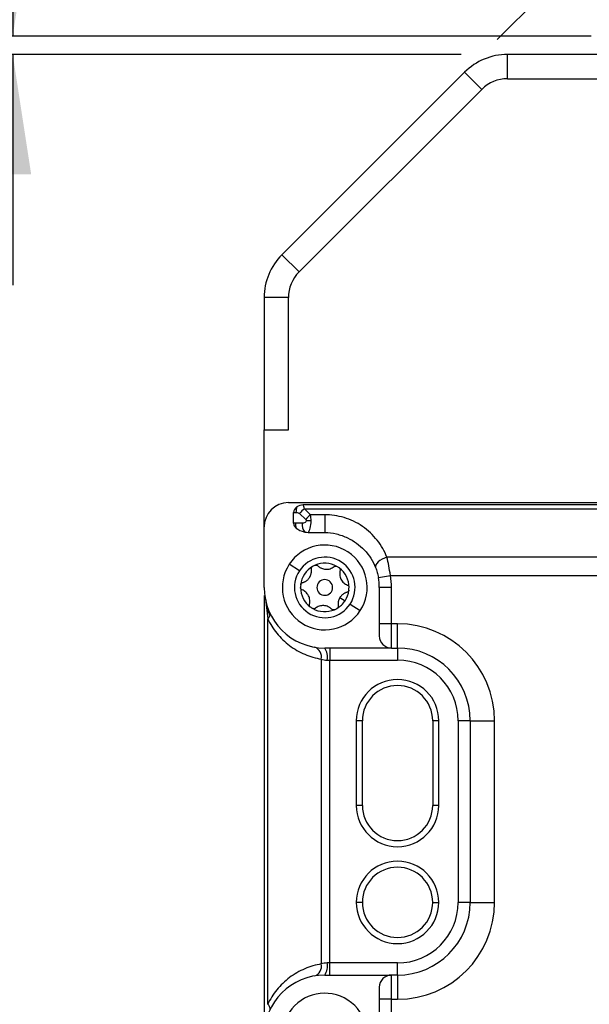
# Model space of a CAD drawing. Header units: millimetres. Extents: x 0 to 838, y 0 to 648.
# Tile 18 of 63: x 105 to 152, y 283 to 365. Entities that reach past the tile are written whole.
import ezdxf

# ---------------------------------------------------------------- set-up
doc = ezdxf.new("R2010")
doc.units = ezdxf.units.MM
doc.header["$LTSCALE"] = 3
doc.layers.add('DIMENSIONS', color=140, linetype='Continuous', lineweight=25)
doc.styles.add('SLDTEXTSTYLE0', font='TXT', dxfattribs={"width": 0.7})
doc.dimstyles.new('SLDDIMSTYLE0', dxfattribs={"dimtxt": 6.474023, "dimasz": 9.906, "dimexe": 0, "dimexo": 0.0625, "dimgap": 1.618506, "dimtad": 0, "dimtih": 1, "dimtoh": 1, "dimdec": 1, "dimrnd": 1e-09, "dimzin": 4, "dimdsep": 46, "dimtxsty": 'SLDTEXTSTYLE0', "dimsah": 1, "dimcen": 0.09, "dimadec": 0, "dimazin": 1, "dimtfac": 1, "dimtdec": 1, "dimtofl": 0, "dimtmove": 0, "dimatfit": 3, "dimfxl": 0, "dimfrac": 2, "dimtolj": 1, "dimtzin": 12, "dimarcsym": 0})
doc.dimstyles.new('SLDDIMSTYLE3', dxfattribs={"dimtxt": 6.474023, "dimasz": 9.906, "dimexe": 0, "dimexo": 0.0625, "dimgap": 1.618506, "dimtad": 0, "dimtih": 1, "dimtoh": 1, "dimdec": 1, "dimrnd": 1e-09, "dimzin": 12, "dimdsep": 46, "dimtxsty": 'SLDTEXTSTYLE0', "dimsah": 1, "dimcen": 0.09, "dimadec": 0, "dimazin": 3, "dimtfac": 1, "dimtdec": 1, "dimtmove": 0, "dimatfit": 0, "dimfxl": 0, "dimfrac": 2, "dimtolj": 1, "dimtzin": 12, "dimarcsym": 0})
doc.dimstyles.new('SLDDIMSTYLE4', dxfattribs={"dimtxt": 6.474023, "dimasz": 9.906, "dimexe": 0, "dimexo": 0.0625, "dimgap": 1.618506, "dimtad": 0, "dimtih": 1, "dimtoh": 1, "dimdec": 4, "dimlfac": 3, "dimzin": 12, "dimdsep": 46, "dimtxsty": 'SLDTEXTSTYLE0', "dimsah": 1, "dimcen": 0.09, "dimadec": 0, "dimazin": 3, "dimtfac": 1, "dimtdec": 0, "dimtofl": 0, "dimtmove": 0, "dimatfit": 3, "dimfxl": 0, "dimfrac": 2, "dimtolj": 1, "dimtzin": 12, "dimarcsym": 0})
doc.dimstyles.new('SLDDIMSTYLE5', dxfattribs={"dimtxt": 0.18, "dimasz": 3.048, "dimexe": 0, "dimexo": 0.0625, "dimgap": 0, "dimtad": 0, "dimtih": 1, "dimtoh": 1, "dimdec": 0, "dimrnd": 1e-09, "dimzin": 0, "dimdsep": 46, "dimtxsty": 'Standard', "dimblk1": 'DOT', "dimblk2": 'DOT', "dimsah": 1, "dimcen": 0.09, "dimadec": 0, "dimazin": 0, "dimtfac": 3.048, "dimtdec": 0, "dimtofl": 0, "dimtmove": 0, "dimatfit": 3, "dimldrblk": 'DOT', "dimfxl": 0, "dimfrac": 2, "dimtolj": 1, "dimtzin": 0, "dimarcsym": 0})

# ---------------------------------------------------------------- blocks, each defined once
blk = doc.blocks.new('_D')
at = {"layer": 'DIMENSIONS'}
for p, q in [((152.466, 363.166), (39.983, 363.166)), ((49.508, 363.166), (49.508, 261.961)), ((39.889, 250.222), (37.715, 250.222)), ((37.715, 250.222), (37.715, 239.933)), ((59.127, 250.222), (61.301, 250.222)), ((61.301, 250.222), (61.301, 239.933)), ((37.715, 239.933), (39.889, 239.933)), ((61.301, 239.933), (59.127, 239.933)), ((49.508, 117.166), (49.508, 238.484)), ((135.268, 117.166), (39.983, 117.166))]:
    blk.add_line(p, q, dxfattribs=at)
for points in [[(49.508, 363.166), (47.984, 353.26), (51.032, 353.26)], [(49.508, 117.166), (51.032, 127.072), (47.984, 127.072)]]:
    blk.add_solid(points, dxfattribs=at)
at = {"layer": 'DIMENSIONS', "char_height": 6.35, "attachment_point": 1, "style": 'SLDTEXTSTYLE0'}
for s, insert in [('246.0', (37.196, 259.857)), ('9.69', (39.889, 248.119))]:
    blk.add_mtext(s, dxfattribs=dict(at, insert=insert))
blk = doc.blocks.new('_D_6')
at = {"layer": 'DIMENSIONS'}
for p, q in [((141.769, 361.666), (68.107, 361.666)), ((77.632, 361.666), (77.632, 261.961)), ((68.013, 250.222), (65.839, 250.222)), ((65.839, 250.222), (65.839, 239.933)), ((87.251, 250.222), (89.425, 250.222)), ((89.425, 250.222), (89.425, 239.933)), ((65.839, 239.933), (68.013, 239.933)), ((89.425, 239.933), (87.251, 239.933)), ((77.632, 131.666), (77.632, 238.484)), ((126.698, 131.666), (68.107, 131.666))]:
    blk.add_line(p, q, dxfattribs=at)
for points in [[(77.632, 361.666), (76.108, 351.76), (79.156, 351.76)], [(77.632, 131.666), (79.156, 141.572), (76.108, 141.572)]]:
    blk.add_solid(points, dxfattribs=at)
at = {"layer": 'DIMENSIONS', "char_height": 6.35, "attachment_point": 1, "style": 'SLDTEXTSTYLE0'}
for s, insert in [('230.0', (65.32, 259.857)), ('9.06', (68.013, 248.119))]:
    blk.add_mtext(s, dxfattribs=dict(at, insert=insert))
blk = doc.blocks.new('_D_7')
at = {"layer": 'DIMENSIONS'}
for p, q in [((67.131, 380.806), (64.957, 380.806)), ((64.957, 380.806), (64.957, 370.517)), ((86.369, 380.806), (88.543, 380.806)), ((88.543, 380.806), (88.543, 370.517)), ((98.04, 380.806), (104.771, 380.806)), ((104.771, 380.806), (104.771, 363.166)), ((64.957, 370.517), (67.131, 370.517)), ((88.543, 370.517), (86.369, 370.517)), ((152.466, 363.166), (95.246, 363.166)), ((141.769, 361.666), (95.246, 361.666)), ((104.771, 361.666), (104.771, 342.616))]:
    blk.add_line(p, q, dxfattribs=at)
for points in [[(104.771, 363.166), (106.295, 373.072), (103.247, 373.072)], [(104.771, 361.666), (103.247, 351.76), (106.295, 351.76)]]:
    blk.add_solid(points, dxfattribs=at)
at = {"layer": 'DIMENSIONS', "char_height": 6.35, "attachment_point": 1, "style": 'SLDTEXTSTYLE0'}
for s, insert in [('1.5', (69.824, 390.441)), ('0.06', (67.131, 378.703))]:
    blk.add_mtext(s, dxfattribs=dict(at, insert=insert))
blk = doc.blocks.new('_D_8')
at = {"layer": 'DIMENSIONS'}
blk.add_line((144.737, 362.895), (194.011, 412.169), dxfattribs=at)
for start, end in [(29.84695, 45), (0, 19.35697)]:
    blk.add_arc((143.508, 361.666), 61.897, start, end, dxfattribs=at)
for points in [[(187.276, 405.434), (192.544, 396.907), (194.863, 398.885)], [(205.405, 361.666), (206.139, 371.661), (203.101, 371.42)]]:
    blk.add_solid(points, dxfattribs=at)
at = {"layer": 'DIMENSIONS', "insert": (192.157, 390.367), "char_height": 6.35, "attachment_point": 1, "style": 'SLDTEXTSTYLE0'}
blk.add_mtext('45°', dxfattribs=at)
blk = doc.blocks.new('_Dot')
at = {"color": 0, "linetype": 'ByBlock', "lineweight": -2}
blk.add_line((-0.5, 0), (-1, 0), dxfattribs=at)
at = {"color": 0, "linetype": 'ByBlock', "const_width": 0.5}
blk.add_lwpolyline([(-0.25, 0, 1), (0.25, 0, 1)], format="xyb", close=True, dxfattribs=at)

msp = doc.modelspace()

# ---------------------------------------------------------------- linework, layer by layer
for p, q in [((145.578939, 359.665646), (145.578939, 361.665646)), ((151.507871, 361.665646), (145.578939, 361.665646)), ((153.945693, 361.665646), (151.507871, 361.665646)), ((142.043405, 360.201179), (126.972337, 345.130112)), ((143.457619, 358.786966), (142.043405, 360.201179)), ((145.578939, 359.665646), (153.141846, 359.665646)), ((128.386551, 343.715898), (143.457619, 358.786966)), ((128.386551, 343.715898), (126.972337, 345.130112)), ((127.507871, 341.594578), (125.507871, 341.594578)), ((125.507871, 341.594578), (125.507871, 330.665646)), ((127.507871, 330.665646), (127.507871, 341.594578)), ((125.507871, 330.665646), (127.507871, 330.665646)), ((125.507871, 322.665646), (125.507871, 330.665646)), ((127.507871, 324.665646), (218.507871, 324.665646)), ((217.283041, 324.482142), (128.732703, 324.482142)), ((127.932742, 323.865646), (128.132742, 323.865646)), ((127.932742, 322.962938), (127.932742, 323.865646)), ((128.432742, 323.765646), (128.932742, 323.265646)), ((129.332742, 323.665646), (128.832742, 324.165646)), ((128.832742, 324.165646), (217.183, 324.165646)), ((130.507871, 323.665646), (129.332742, 323.665646)), ((130.507871, 323.665646), (130.507871, 322.208218)), ((128.632742, 322.965646), (128.093512, 322.965646)), ((129.379152, 323.165646), (128.979152, 323.165646)), ((125.507871, 317.665646), (125.507871, 322.665646)), ((129.131661, 322.208218), (130.507871, 322.208218)), ((128.414948, 319.033006), (127.577779, 319.57995)), ((210.384396, 320.165646), (135.631346, 320.165646)), ((134.932866, 318.483827), (135.916198, 318.665646)), ((135.916198, 318.665646), (210.099544, 318.665646)), ((136.007871, 317.665646), (135.007871, 317.665646)), ((135.007871, 317.665646), (135.007871, 314.665646)), ((136.007871, 314.665646), (136.007871, 317.665646)), ((125.507871, 317.004169), (125.507871, 280.665646)), ((125.670559, 316.229367), (125.800764, 315.079859)), ((131.763625, 316.845229), (132.182209, 316.571757)), ((132.600794, 316.298285), (133.437963, 315.751341)), ((125.800764, 283.251432), (125.800764, 315.079859)), ((136.007871, 314.665646), (135.007871, 314.665646)), ((135.007871, 314.665646), (135.007871, 313.665646)), ((136.507871, 314.665646), (136.007871, 314.665646)), ((136.007871, 312.665646), (136.007871, 314.665646)), ((136.507871, 312.665646), (136.507871, 314.665646)), ((136.007871, 312.665646), (130.507871, 312.665646)), ((130.922085, 312.665646), (130.922085, 311.665646)), ((136.007871, 312.665646), (136.507871, 312.665646)), ((136.507871, 312.665646), (136.507871, 311.665646)), ((130.214978, 311.749566), (130.214978, 286.581725)), ((130.714978, 311.665646), (130.922085, 311.665646)), ((130.922085, 311.665646), (136.507871, 311.665646)), ((130.922085, 286.665646), (130.922085, 311.665646)), ((133.107871, 306.665646), (133.107871, 299.665646)), ((133.607871, 306.665646), (133.107871, 306.665646)), ((133.607871, 299.665646), (133.607871, 306.665646)), ((139.407871, 306.665646), (139.407871, 299.665646)), ((139.907871, 306.665646), (139.407871, 306.665646)), ((139.907871, 299.665646), (139.907871, 306.665646)), ((141.507871, 306.665646), (141.507871, 291.665646)), ((142.507871, 306.665646), (141.507871, 306.665646)), ((142.507871, 306.665646), (144.507871, 306.665646)), ((142.507871, 306.665646), (142.507871, 291.665646)), ((144.507871, 291.665646), (144.507871, 306.665646)), ((133.607871, 299.665646), (133.107871, 299.665646)), ((139.907871, 299.665646), (139.407871, 299.665646)), ((133.607871, 291.665646), (133.107871, 291.665646)), ((139.407871, 291.665646), (139.907871, 291.665646)), ((142.507871, 291.665646), (141.507871, 291.665646)), ((142.507871, 291.665646), (144.507871, 291.665646)), ((130.922085, 286.665646), (130.714978, 286.665646)), ((136.507871, 286.665646), (130.922085, 286.665646)), ((130.922085, 285.665646), (130.922085, 286.665646)), ((136.507871, 285.665646), (136.507871, 286.665646)), ((130.507871, 285.665646), (136.007871, 285.665646)), ((136.007871, 283.665646), (136.007871, 285.665646)), ((136.507871, 285.665646), (136.007871, 285.665646)), ((136.507871, 285.665646), (136.507871, 283.665646)), ((135.007871, 284.665646), (135.007871, 283.665646)), ((136.007871, 283.665646), (135.007871, 283.665646)), ((135.007871, 283.665646), (135.007871, 280.665646)), ((136.007871, 280.665646), (136.007871, 283.665646)), ((136.007871, 283.665646), (136.507871, 283.665646))]:
    msp.add_line(p, q)
at = {"flags": 128}
msp.add_lwpolyline([(135.631346, 320.165646), (135.425347, 320.09337), (135.229206, 320.000625), (135.052311, 319.891848), (134.903127, 319.772246), (134.788795, 319.647542), (134.714786, 319.523704), (134.684642, 319.406659), (134.699805, 319.302009)], dxfattribs=at)
for centre, radius, start, end in [((145.578939, 356.665646), 5, 90, 135), ((145.578939, 356.665646), 3, 90, 135), ((130.507871, 341.594578), 5, 135, 180), ((130.507871, 341.594578), 3, 135, 180), ((127.507871, 322.665646), 2, 90, 180), ((129.558041, 323.876907), 1.425343, 162.40109024, 180.45269976), ((130.067208, 322.53118), 2.048264, 127.06271949, 142.93728051), ((130.567208, 322.03118), 2.048264, 127.06271949, 142.93728051), ((129.552366, 322.957505), 1.458878, 179.68029498, 195.58118544), ((129.66248, 322.894976), 1.03216, 176.07400609, 219.50309646), ((130.507871, 317.665646), 3.5, 326.84238036, 146.84238036), ((130.507871, 317.665646), 3.5, 146.84238036, 326.84238036), ((130.507871, 317.665646), 2.5, 326.84238036, 146.84238036), ((130.507871, 317.665646), 2, 113.40522099, 120.27953973), ((130.507871, 317.665646), 2, 60.27953973, 113.40522099), ((130.507871, 317.665646), 2.5, 146.84238036, 326.84238036), ((130.507871, 317.665646), 2, 120.27953973, 173.40522099), ((130.507871, 317.665646), 2, 53.40522099, 60.27953973), ((130.507871, 317.665646), 2, 0.27953973, 53.40522099), ((130.507871, 317.665646), 5.5, 0, 10.4756817), ((130.507871, 317.665646), 2, 173.40522099, 180.27953973), ((130.507871, 317.665646), 0.65, 146.84238036, 326.84238036), ((130.507871, 317.665646), 0.65, 326.84238036, 146.84238036), ((130.507871, 317.665646), 4.5, 0, 10.4756817), ((130.507871, 317.665646), 5, 180, 270), ((130.507871, 317.665646), 2, 180.27953973, 233.40522099), ((130.507871, 317.665646), 2, 326.84238036, 353.40522099), ((130.507871, 317.665646), 2, 353.40522099, 0.27953973), ((130.507871, 317.665646), 2, 300.27953973, 326.84238036), ((125.567381, 315.445318), 0.433622, 302.56247705, 8.68868913), ((130.507871, 317.665646), 2, 233.40522099, 240.27953973), ((130.507871, 317.665646), 2, 240.27953973, 293.40522099), ((130.507871, 317.665646), 2, 293.40522099, 300.27953973), ((136.507871, 306.665646), 8, 0, 90), ((136.007871, 313.665646), 1, 180, 270), ((129.384927, 311.935725), 0.850671, 347.35916463, 70.09568668), ((129.352541, 311.904922), 1.383289, 350.03906461, 33.36277441), ((136.507871, 306.665646), 6, 0, 90), ((136.507871, 306.665646), 5, 0, 90), ((136.507871, 306.665646), 3.4, 0, 180), ((136.507871, 306.665646), 2.9, 0, 180), ((136.507871, 299.665646), 3.4, 180, 0), ((136.507871, 299.665646), 2.9, 180, 0), ((136.507871, 291.665646), 3.4, 0, 180), ((136.507871, 291.665646), 2.9, 0, 180), ((136.507871, 291.665646), 3.4, 180, 0), ((136.507871, 291.665646), 2.9, 180, 0), ((136.507871, 291.665646), 8, 270, 0), ((136.507871, 291.665646), 6, 270, 0), ((136.507871, 291.665646), 5, 270, 0), ((129.384927, 286.395566), 0.850671, 289.90431324, 12.64083538), ((129.352541, 286.426369), 1.383289, 326.63722559, 9.96093539), ((130.507871, 280.665646), 5, 90, 180), ((136.007871, 284.665646), 1, 90, 180), ((130.507871, 280.665646), 3.5, 326.84238036, 146.84238036), ((125.567381, 282.885973), 0.433622, 351.31131087, 57.43752295)]:
    msp.add_arc(centre, radius, start, end)
for centre, start_param, end_param in [((129.532742, 323.865646), 2.55590711, 3.141592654), ((129.532742, 322.965646), 3.665191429, 4.282613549)]:
    msp.add_ellipse(centre, major_axis=(1.6, 0), ratio=0.5, start_param=start_param, end_param=end_param)
for points in [[(128.732742, 324.482066), (128.54081, 324.482345), (128.35272, 324.423646), (128.199409, 324.307862)], [(128.832742, 324.165646), (128.807807, 324.290319), (128.773392, 324.398898), (128.732735, 324.482081)], [(129.379152, 323.165646), (129.379152, 323.340476), (129.363025, 323.514231), (129.332742, 323.665646)], [(128.093512, 322.965646), (128.04019, 322.965646), (127.986556, 322.964756), (127.932742, 322.962951)], [(128.932742, 323.265646), (128.962628, 323.23576), (128.979152, 323.200155), (128.979152, 323.165646)], [(128.866076, 322.238398), (128.953801, 322.218043), (129.042724, 322.208558), (129.132742, 322.209014)], [(131.5829, 316.00182), (131.566168, 315.97621), (131.543434, 315.954331), (131.51631, 315.938494)], [(130.214978, 311.749566), (130.35048, 311.703758), (130.524672, 311.665646), (130.714978, 311.665646)], [(130.714978, 286.665646), (130.526002, 286.665646), (130.351506, 286.62788), (130.214978, 286.581725)]]:
    msp.add_open_spline(points, degree=3)
for points, knots in [([(128.132742, 323.865646), (128.190477, 323.865646), (128.252357, 323.856714), (128.359537, 323.820987), (128.403875, 323.794513), (128.432742, 323.765646)], [0, 0, 0, 0, 0.5, 0.5, 1, 1, 1, 1]), ([(135.631346, 320.165646), (135.443321, 320.647317), (135.177448, 321.123872), (134.494751, 321.994594), (134.078001, 322.387613), (133.142577, 323.026629), (132.624919, 323.271932), (131.565552, 323.591267), (131.024941, 323.665646), (130.507871, 323.665646)], [0, 0, 0, 0, 0.25, 0.25, 0.5, 0.5, 0.75, 0.75, 1, 1, 1, 1]), ([(127.932742, 322.962926), (127.932742, 322.884471), (127.956883, 322.808352), (128.034872, 322.675105), (128.088138, 322.616713), (128.147102, 322.565646)], [0, 0, 0, 0, 0.5, 0.5, 1, 1, 1, 1]), ([(128.979152, 323.165646), (128.979152, 323.142075), (128.971712, 323.116646), (128.937949, 323.067407), (128.911512, 323.04375), (128.81005, 322.985172), (128.714392, 322.965646), (128.632742, 322.965646)], [0, 0, 0, 0, 0.25, 0.25, 0.5, 0.5, 1, 1, 1, 1]), ([(129.132654, 322.208937), (129.203226, 322.270839), (129.266902, 322.39809), (129.35443, 322.740413), (129.379152, 322.952009), (129.379152, 323.165646)], [0, 0, 0, 0, 0.5, 0.5, 1, 1, 1, 1]), ([(130.507871, 322.208218), (130.834416, 322.208221), (131.153537, 322.164986), (131.779554, 322.007307), (132.086351, 321.892225), (132.382343, 321.756555)], [0, 0, 0, 0, 0.5, 0.5, 1, 1, 1, 1]), ([(132.382299, 321.756575), (132.906598, 321.516299), (133.383922, 321.174116), (134.175932, 320.335554), (134.49006, 319.839323), (134.699805, 319.302009)], [0, 0, 0, 0, 0.5, 0.5, 1, 1, 1, 1]), ([(129.713408, 319.501082), (129.726337, 319.505832), (129.752091, 319.515294), (129.793454, 319.519021), (129.840285, 319.513855), (129.891388, 319.495984), (129.920355, 319.470911), (129.934975, 319.458257)], [0, 0, 0, 0, 0.165809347, 0.330273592, 0.499973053, 0.747638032, 1, 1, 1, 1]), ([(129.934975, 319.458257), (129.95739, 319.436763), (130.001153, 319.394798), (130.073244, 319.340134), (130.147666, 319.29307), (130.253577, 319.238455), (130.399186, 319.186915), (130.588634, 319.157129), (130.780885, 319.165292), (130.961421, 319.207572), (131.130031, 319.279166), (131.225073, 319.348383), (131.274476, 319.384361)], [0, 0, 0, 0, 0.066502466, 0.129839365, 0.190715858, 0.249923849, 0.374584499, 0.499059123, 0.623874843, 0.74941713, 0.869747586, 1, 1, 1, 1]), ([(135.916198, 318.665646), (135.883226, 318.933134), (135.840834, 319.20036), (135.743995, 319.70394), (135.689689, 319.941459), (135.631346, 320.165646)], [0, 0, 0, 0, 0.5, 0.5, 1, 1, 1, 1]), ([(129.252117, 318.486062), (129.263305, 318.503883), (129.285704, 318.539563), (129.314926, 318.595943), (129.3449, 318.663261), (129.373327, 318.742462), (129.402906, 318.860088), (129.421641, 319.011637), (129.409192, 319.128278), (129.402722, 319.188902)], [0, 0, 0, 0, 0.082504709, 0.165183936, 0.249510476, 0.373843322, 0.500262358, 0.740264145, 1, 1, 1, 1]), ([(129.402722, 319.188902), (129.401366, 319.201733), (129.398693, 319.22703), (129.404174, 319.265894), (129.419269, 319.309593), (129.448395, 319.356795), (129.482518, 319.380865), (129.499432, 319.392797)], [0, 0, 0, 0, 0.169559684, 0.334297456, 0.499906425, 0.752102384, 1, 1, 1, 1]), ([(131.274476, 319.384361), (131.284909, 319.391951), (131.305481, 319.406914), (131.341878, 319.4216), (131.387271, 319.430376), (131.442711, 319.428753), (131.480618, 319.411237), (131.499409, 319.402555)], [0, 0, 0, 0, 0.169559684, 0.334297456, 0.499906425, 0.752102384, 1, 1, 1, 1]), ([(131.700174, 319.271389), (131.710753, 319.262567), (131.731823, 319.244995), (131.755733, 319.211036), (131.774675, 319.167897), (131.784749, 319.114705), (131.777519, 319.077082), (131.77387, 319.058094)], [0, 0, 0, 0, 0.165809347, 0.330273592, 0.499973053, 0.747638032, 1, 1, 1, 1]), ([(131.77387, 319.058094), (131.766463, 319.027935), (131.752002, 318.969052), (131.740707, 318.879288), (131.737159, 318.791304), (131.742817, 318.672275), (131.770987, 318.520405), (131.839915, 318.341445), (131.94311, 318.179032), (132.069993, 318.043823), (132.216301, 317.933599), (132.323765, 317.885899), (132.379625, 317.861105)], [0, 0, 0, 0, 0.066502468, 0.12983937, 0.190715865, 0.249923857, 0.374584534, 0.499059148, 0.623874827, 0.749417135, 0.869747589, 1, 1, 1, 1]), ([(134.699805, 319.302009), (134.747533, 319.179743), (134.791972, 319.05017), (134.871204, 318.77549), (134.90589, 318.62972), (134.932866, 318.483827)], [0, 0, 0, 0, 0.5, 0.5, 1, 1, 1, 1]), ([(128.521105, 317.895339), (128.523456, 317.908911), (128.528138, 317.935945), (128.545592, 317.973631), (128.573482, 318.011604), (128.61451, 318.046925), (128.650707, 318.059475), (128.668976, 318.065809)], [0, 0, 0, 0, 0.165809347, 0.330273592, 0.499973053, 0.747638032, 1, 1, 1, 1]), ([(128.668976, 318.065809), (128.698867, 318.074495), (128.757222, 318.091453), (128.840784, 318.126662), (128.918905, 318.167692), (128.993973, 318.216074), (129.065998, 318.272052), (129.134414, 318.336955), (129.197778, 318.407664), (129.234094, 318.460058), (129.252117, 318.486062)], [0, 0, 0, 0, 0.1331643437, 0.2599700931, 0.381836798, 0.5003595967, 0.6262505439, 0.7503082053, 0.8760776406, 1, 1, 1, 1]), ([(132.379625, 317.861105), (132.391415, 317.855863), (132.414659, 317.84553), (132.445576, 317.821351), (132.475872, 317.786428), (132.502187, 317.737604), (132.505971, 317.696018), (132.507847, 317.675403)], [0, 0, 0, 0, 0.169559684, 0.334297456, 0.499906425, 0.752102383, 1, 1, 1, 1]), ([(128.636117, 317.470187), (128.624328, 317.475428), (128.601083, 317.485761), (128.570166, 317.50994), (128.53987, 317.544863), (128.513555, 317.593687), (128.509771, 317.635273), (128.507895, 317.655888)], [0, 0, 0, 0, 0.169559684, 0.334297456, 0.499906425, 0.752102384, 1, 1, 1, 1]), ([(129.241872, 316.273197), (129.249279, 316.303356), (129.26374, 316.362239), (129.275036, 316.452003), (129.278583, 316.539987), (129.272925, 316.659016), (129.244755, 316.810886), (129.175827, 316.989846), (129.072632, 317.152259), (128.945749, 317.287468), (128.799442, 317.397692), (128.691977, 317.445392), (128.636117, 317.470187)], [0, 0, 0, 0, 0.0665024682, 0.1298393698, 0.1907158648, 0.2499238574, 0.3745845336, 0.4990591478, 0.6238748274, 0.7494171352, 0.8697475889, 1, 1, 1, 1]), ([(132.346766, 317.265482), (132.316875, 317.256796), (132.25852, 317.239838), (132.174958, 317.204629), (132.096837, 317.163599), (132.021769, 317.115217), (131.949744, 317.059239), (131.881328, 316.994336), (131.817964, 316.923627), (131.781648, 316.871233), (131.763625, 316.845229)], [0, 0, 0, 0, 0.133164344, 0.259970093, 0.381836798, 0.500359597, 0.626250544, 0.750308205, 0.876077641, 1, 1, 1, 1]), ([(132.463395, 317.349533), (132.456114, 317.339642), (132.441269, 317.319474), (132.412631, 317.295715), (132.381039, 317.276451), (132.358131, 317.269119), (132.346766, 317.265482)], [0, 0, 0, 0, 0.242591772, 0.494655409, 0.749310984, 1, 1, 1, 1]), ([(132.494638, 317.435952), (132.491946, 317.420596), (132.486535, 317.389724), (132.471135, 317.362976), (132.463395, 317.349533)], [0, 0, 0, 0, 0.497402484, 1, 1, 1, 1]), ([(126.003796, 315.328575), (125.927411, 315.492211), (125.726582, 315.922437), (125.690092, 316.373573), (125.667481, 316.65312)], [0, 0, 0, 0, 0.380349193, 1, 1, 1, 1]), ([(129.315568, 316.059902), (129.304989, 316.068724), (129.283919, 316.086296), (129.260009, 316.120255), (129.241067, 316.163395), (129.230993, 316.216586), (129.238223, 316.254209), (129.241872, 316.273197)], [0, 0, 0, 0, 0.165809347, 0.330273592, 0.499973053, 0.747638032, 1, 1, 1, 1]), ([(131.763625, 316.845229), (131.752437, 316.827408), (131.730038, 316.791728), (131.700816, 316.735348), (131.670842, 316.66803), (131.642415, 316.588829), (131.612837, 316.471203), (131.594101, 316.319654), (131.60655, 316.203013), (131.61302, 316.142389)], [0, 0, 0, 0, 0.082504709, 0.165183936, 0.249510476, 0.373843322, 0.500262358, 0.740264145, 1, 1, 1, 1]), ([(129.741267, 315.94693), (129.730833, 315.93934), (129.710261, 315.924377), (129.673864, 315.909691), (129.628471, 315.900915), (129.573031, 315.902538), (129.535124, 315.920054), (129.516333, 315.928736)], [0, 0, 0, 0, 0.169559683, 0.334297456, 0.499906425, 0.752102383, 1, 1, 1, 1]), ([(131.080767, 315.873034), (131.058352, 315.894528), (131.014589, 315.936493), (130.942499, 315.991157), (130.868076, 316.038221), (130.762165, 316.092836), (130.616557, 316.144376), (130.427108, 316.174162), (130.234857, 316.165999), (130.054321, 316.123719), (129.885711, 316.052125), (129.790669, 315.982908), (129.741267, 315.94693)], [0, 0, 0, 0, 0.066502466, 0.129839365, 0.190715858, 0.249923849, 0.374584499, 0.499059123, 0.623874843, 0.74941713, 0.869747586, 1, 1, 1, 1]), ([(131.302334, 315.830209), (131.289405, 315.825459), (131.263651, 315.815997), (131.222288, 315.81227), (131.175457, 315.817436), (131.124354, 315.835307), (131.095387, 315.86038), (131.080767, 315.873034)], [0, 0, 0, 0, 0.165809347, 0.330273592, 0.499973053, 0.747638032, 1, 1, 1, 1]), ([(131.61302, 316.142389), (131.614273, 316.130474), (131.616786, 316.106563), (131.611928, 316.069941), (131.60162, 316.034217), (131.589079, 316.012514), (131.5829, 316.00182)], [0, 0, 0, 0, 0.25165999, 0.505065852, 0.756137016, 1, 1, 1, 1]), ([(125.800764, 315.079859), (125.999352, 314.66405), (126.252226, 314.259394), (126.858383, 313.512149), (127.211583, 313.169955), (127.991133, 312.581826), (128.417147, 312.336144), (129.302094, 311.958429), (129.760625, 311.826365), (130.214978, 311.749566)], [0, 0, 0, 0, 0.25, 0.25, 0.5, 0.5, 0.75, 0.75, 1, 1, 1, 1]), ([(130.214978, 286.581725), (129.760625, 286.504926), (129.302094, 286.372862), (128.417147, 285.995147), (127.991133, 285.749465), (127.211583, 285.161336), (126.858383, 284.819142), (126.252226, 284.071897), (125.999352, 283.667241), (125.800764, 283.251432)], [0, 0, 0, 0, 0.25, 0.25, 0.5, 0.5, 0.75, 0.75, 1, 1, 1, 1])]:
    msp.add_open_spline(points, degree=3, knots=knots)

# ---------------------------------------------------------------- dimensions: what is measured, and where the dimension line sits
at = {"layer": 'DIMENSIONS'}
dim = msp.add_angular_dim_2l(base=(204.524356, 372.071805), line1=((142.043405, 360.201179), (126.972337, 345.130112)), line2=((192.070049, 361.665646), (218.507871, 361.665646)), dimstyle='SLDDIMSTYLE4', dxfattribs=at)
dim.commit()
dim.dimension.update_dxf_attribs({"geometry": '_D_8', "text_midpoint": (199.835704, 387.326412), "dimtype": 162})
for base, p1, p2, dimstyle, picture, middle in [((104.770741, 361.665646), (156.27582, 363.165646), (145.578939, 361.665646), 'SLDDIMSTYLE3', '_D_7', (104.770741, 380.80647)), ((49.507871, 363.165646), (139.078123, 117.165646), (156.27582, 363.165646), 'SLDDIMSTYLE0', '_D', (49.507871, 250.22247)), ((77.632089, 361.665646), (130.507871, 131.665646), (145.578939, 361.665646), 'SLDDIMSTYLE0', '_D_6', (77.632089, 250.22247))]:
    dim = msp.add_linear_dim(base=base, p1=p1, p2=p2, angle=90, dimstyle=dimstyle, dxfattribs=at)
    dim.commit()
    dim.dimension.update_dxf_attribs({"geometry": picture, "text_midpoint": middle, "dimtype": 160})

# ---------------------------------------------------------------- leaders
msp.add_leader([(173.247841, 349.940434), (125.26464, 412.994358), (106.21464, 412.994358)], dimstyle='SLDDIMSTYLE5', dxfattribs=at)

doc.saveas('drawing.dxf')
